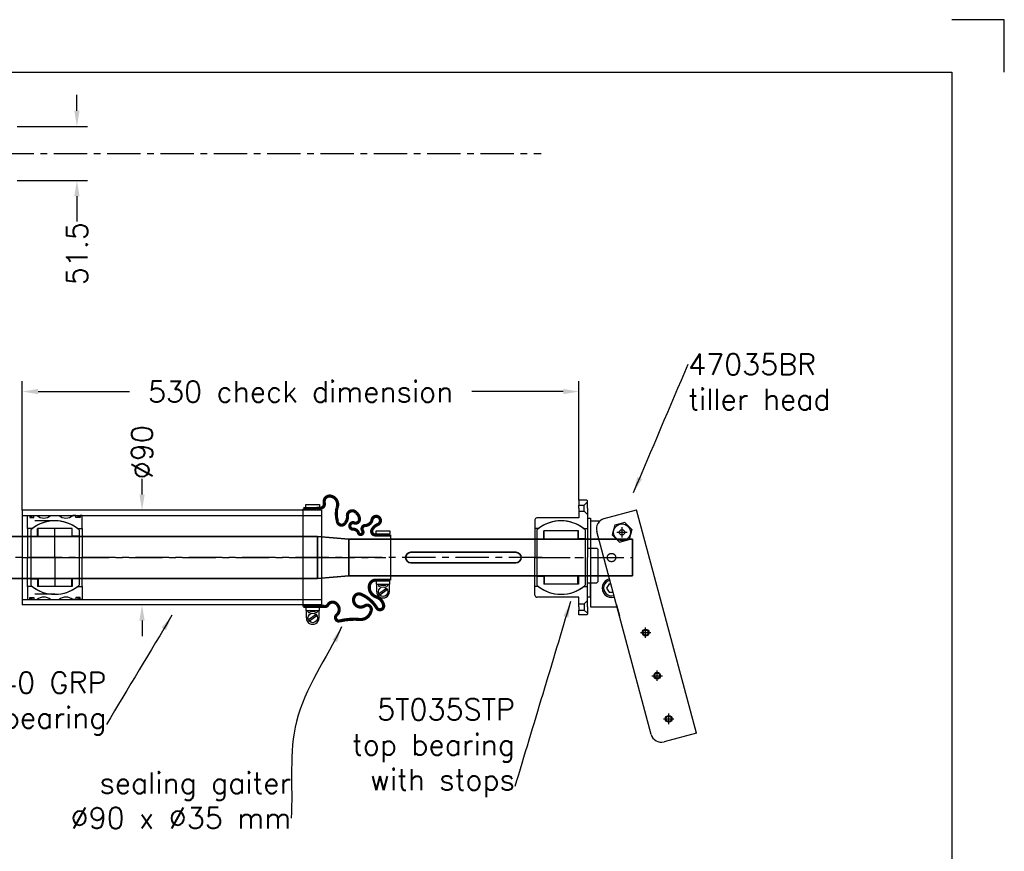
# Model space of a CAD drawing. Header units: millimetres. Extents: x 4693 to 7443, y -20 to 1980.
# Tile 4 of 4: x 6506 to 7443, y 1188 to 1980. Entities that reach past the tile are written whole.
import ezdxf

# ---------------------------------------------------------------- set-up
doc = ezdxf.new("R2010")
doc.units = ezdxf.units.MM
doc.header["$MEASUREMENT"] = 0
doc.header["$PDMODE"] = 34
doc.header["$PDSIZE"] = 5
doc.linetypes.add('CENTER', pattern=[50.8, 31.75, -6.35, 6.35, -6.35])
doc.linetypes.add('HIDDEN', pattern=[9.525, 6.35, -3.175])
doc.layers.get('0').update_dxf_attribs({"linetype": 'CONTINUOUS'})
doc.layers.get('DEFPOINTS').update_dxf_attribs({"linetype": 'CONTINUOUS'})
for name, color, linetype in [('Bearings', 1, 'CONTINUOUS'), ('Blade', 1, 'CONTINUOUS'), ('CENTER', 8, 'CENTER'), ('RAMME', 7, 'CONTINUOUS')]:
    doc.layers.add(name, color=color, linetype=linetype)
doc.layers.add('DIMS', color=7, linetype='CONTINUOUS', lineweight=15)
doc.layers.add('STOCK', color=5, linetype='CONTINUOUS', lineweight=35)
doc.styles.add('ROMANS', font='romans')
doc.dimstyles.new('Text 20', dxfattribs={"dimtxt": 20, "dimasz": 15, "dimexe": 10, "dimexo": 0, "dimgap": 0, "dimtad": 0, "dimdsep": 46, "dimtxsty": 'ROMANS', "dimcen": 10, "dimazin": 2, "dimtfac": 0.65, "dimtofl": 0, "dimtmove": 0, "dimatfit": 0, "dimfxl": 1, "dimtolj": 1, "dimarcsym": 0})

# ---------------------------------------------------------------- blocks, each defined once
blk = doc.blocks.new('RUD31R')
at = {"layer": 'CENTER'}
blk.add_line((500, 0), (-900, 0), dxfattribs=at)
blk = doc.blocks.new('Insert 080x70')
for p, q in [((-27.5, 26), (-40, 26)), ((-40, 26), (-40, 24)), ((-40, 24), (-38, 24)), ((-38, 20), (-40, 20)), ((-40, 20), (-40, 16.98)), ((-38, 24), (-38, 20)), ((-27.5, 21.65), (-27.5, 26)), ((-27.5, 26), (0, 26)), ((27.5, 26), (0, 26)), ((27.5, 21.65), (27.5, 26)), ((27.5, 26), (40, 26)), ((40, 24), (38, 24)), ((38, 24), (38, 20)), ((38, 20), (40, 20)), ((40, 26), (40, 24)), ((40, 20), (40, 16.98)), ((-40, -4.02), (-40, 4.02)), ((40, -4.02), (40, 4.02)), ((-40, -20), (-40, -16.98)), ((40, -20), (40, -16.98)), ((-38, -20), (-40, -20)), ((-40, -26), (-40, -24)), ((-40, -24), (-38, -24)), ((-27.5, -26), (-40, -26)), ((-38, -24), (-38, -20)), ((-27.5, -21.65), (-27.5, -26)), ((-27.5, -26), (0, -26)), ((27.5, -26), (0, -26)), ((27.5, -21.65), (27.5, -26)), ((27.5, -26), (40, -26)), ((38, -24), (38, -20)), ((38, -20), (40, -20)), ((40, -24), (38, -24)), ((40, -26), (40, -24))]:
    blk.add_line(p, q)
at = {"linetype": 'HIDDEN', "ltscale": 3}
for p, q in [((-35.02, 0), (-35.02, -26)), ((35.02, 0), (35.02, -26))]:
    blk.add_line(p, q, dxfattribs=at)
at = {"const_width": 1.2}
for points in [[(-39.93, 22.47, 1), (-38.63, 22.47, 1)], [(39.93, 22.47, -1), (38.63, 22.47, -1)], [(-39.85, -22.52, 1), (-38.55, -22.52, 1)], [(39.85, -22.52, -1), (38.55, -22.52, -1)]]:
    blk.add_lwpolyline(points, format="xyb", close=True, dxfattribs=at)
for centre, radius, start, end in [((0, 0), 35, 141.78679, 218.21321), ((0, 0), 35, 321.78679, 38.21321), ((-47.61, 10.5), 10, 319.59112, 40.40888), ((47.61, 10.5), 10, 139.59112, 220.40888), ((-47.61, -10.5), 10, 319.59112, 40.40888), ((47.61, -10.5), 10, 139.59112, 220.40888)]:
    blk.add_arc(centre, radius, start, end)
at = {"layer": 'CENTER'}
for p, q in [((0, 0), (0, 26)), ((0, 0), (-27.03, 0)), ((0, -26), (0, 0)), ((0, 0), (27.03, 0))]:
    blk.add_line(p, q, dxfattribs=at)
blk = doc.blocks.new('Ball-070-040')
for p, q in [((-26.38, 23), (26.38, 23)), ((-20.25, 23), (-20.25, 16.5)), ((20.25, 23), (20.25, 16.5)), ((-27.5, 16.5), (-27.5, -16.5)), ((-20.25, 16.5), (-27.5, 16.5)), ((-27.5, 16), (-20, 16)), ((-20, 16), (-20, -16)), ((20, 16), (20, -16)), ((27.5, 16), (20, 16)), ((20.25, 16.5), (27.5, 16.5)), ((27.5, 16.5), (27.5, -16.5)), ((-20, -16), (-27.5, -16)), ((-20.25, -16.5), (-27.5, -16.5)), ((-20.25, -23), (-20.25, -16.5)), ((20, -16), (27.5, -16)), ((20.25, -16.5), (27.5, -16.5)), ((20.25, -23), (20.25, -16.5)), ((-26.38, -23), (26.38, -23))]:
    blk.add_line(p, q)
for start, end in [(138.91767, 221.08233), (318.91767, 41.08233)]:
    blk.add_arc((0, 0), 35, start, end)
at = {"layer": 'CENTER'}
for p, q in [((0, -23), (0, 23)), ((0, 0), (-13.28, 0)), ((0, 0), (13.28, 0))]:
    blk.add_line(p, q, dxfattribs=at)
blk = doc.blocks.new('GA090040-SV')
for p, q in [((-25.5, 52), (-25.5, 65)), ((-25.5, 65), (-23, 65)), ((-21.5, 65.5), (21.5, 65.5)), ((25.5, 65), (23, 65)), ((25.5, 52), (25.5, 65)), ((32.5, 64.5), (25.5, 64.5)), ((25.5, 63), (26.44, 63)), ((29.34, 61.7), (34.43, 54.44)), ((30.57, 62.56), (35.66, 55.3)), ((-23, 52), (-25.5, 52)), ((23, 52), (25.5, 52)), ((25.5, 54), (26.44, 54)), ((32.5, 52.5), (25.5, 52.5)), ((-50.5, -15), (-50.5, -2)), ((-50.5, -2), (-48, -2)), ((50.5, -2), (48, -2)), ((50.5, -15), (50.5, -2)), ((57.5, -2.5), (50.5, -2.5)), ((50.5, -4), (51.44, -4)), ((54.34, -5.3), (59.43, -12.56)), ((55.57, -4.44), (60.66, -11.7)), ((-48, -15), (-50.5, -15)), ((46.5, -17.5), (-46.5, -17.5)), ((48, -15), (50.5, -15)), ((50.5, -13), (51.44, -13)), ((57.5, -14.5), (50.5, -14.5))]:
    blk.add_line(p, q)
at = {"const_width": 3, "flags": 128}
for points in [[(-21.5, 65.5), (-21.5, 51, -0.56619), (-26.5, 48, -0.173214), (-31.5, 53.5, 1.667268), (-36, 48, -0.349852), (-30.5, 41.5, 0.598056), (-25.5, 39, -1.163294), (-23.5, 35, 0.335337), (-27, 30, -1.224957), (-33, 31, 0.531721), (-36.5, 36, 0.226938), (-42.5, 33, 0.730034), (-40, 24.5, -0.219784), (-33, 22.5, -0.749263), (-34.5, 15, -0.120114), (-47, 14.5, 0.500401), (-58.5, 8.5, 0.538118), (-52, 2.5, -0.564179), (-47, -2.5, 0.223265), (-46.5, -5), (-46.5, -17.5)], [(21.5, 65.5), (21.5, 51.5, 0.36205), (26.5, 45.5, 0.373567), (37.5, 52, -0.271332), (45.5, 59, -0.835937), (48, 52.5, 0.15691), (35, 37.5, 0.405212), (37.5, 31, 0.760159), (46, 41, -0.75249), (51, 47, -0.352045), (59, 37, 0.086871), (60.5, 16.5, -0.704922), (54.5, 14.5, 0.450364), (44.5, 14.5, 0.542617), (45, 6, -0.335934), (46.5, 2.5), (46.5, -17.5)]]:
    blk.add_lwpolyline(points, format="xyb", dxfattribs=at)
for centre in [(32.5, 58.5), (57.5, -8.5)]:
    blk.add_circle(centre, 4.5)
for centre, radius, start, end in [((26.44, 62), 1, 330, 90), ((32.5, 58.5), 6, 150, 210), ((32.5, 58.5), 6, 270, 90), ((26.44, 55), 1, 270, 30), ((51.44, -5), 1, 330, 90), ((57.5, -8.5), 6, 150, 210), ((57.5, -8.5), 6, 270, 90), ((51.44, -12), 1, 270, 30)]:
    blk.add_arc(centre, radius, start, end)
at = {"layer": 'CENTER'}
blk.add_line((0, 0), (0, 61), dxfattribs=at)
blk = doc.blocks.new('*D21')
at = {"layer": 'DEFPOINTS', "color": 0, "transparency": 16777216}
for p in [(6503, 1878.36), (6560, 1878.36), (6503, 1826.87)]:
    blk.add_point(p, dxfattribs=at)
at = {"layer": 'DIMS', "color": 0, "lineweight": -2, "transparency": 16777216}
for p, q in [((6560, 1893.36), (6560, 1908.36)), ((6503, 1878.36), (6570, 1878.36)), ((6503, 1826.87), (6570, 1826.87)), ((6560, 1811.87), (6560, 1787.82))]:
    blk.add_line(p, q, dxfattribs=at)
at = {"layer": 'DIMS', "color": 0, "transparency": 16777216}
for points in [[(6557.5, 1893.36), (6562.5, 1893.36), (6560, 1878.36)], [(6557.5, 1811.87), (6562.5, 1811.87), (6560, 1826.87)]]:
    blk.add_solid(points, dxfattribs=at)
at = {"layer": 'DIMS', "color": 0, "transparency": 16777216, "insert": (6560, 1757.35), "char_height": 20, "attachment_point": 5, "rotation": 90, "style": 'ROMANS'}
blk.add_mtext('\\A1;51.5', dxfattribs=at)
blk = doc.blocks.new('47040BR-SV')
for p, q in [((167.17, 60.89), (-45.34, 3.95)), ((167.17, 60.89), (175.45, 29.98)), ((168.38, 17.74), (-24.81, -34.03)), ((-37.06, -26.96), (-45.34, 3.95)), ((-26.54, -0.52), (-33.48, -7.46)), ((-33.48, -7.46), (-30.94, -16.94)), ((-26.54, -0.52), (-17.06, -3.06)), ((-14.52, -12.54), (-17.06, -3.06)), ((-30.94, -16.94), (-21.46, -19.48)), ((-21.46, -19.48), (-14.52, -12.54)), ((33, -22.31), (33, -18.54)), ((45, -15.32), (55.5, -12.51)), ((47, -40), (47, -14.79)), ((25, -22.31), (25, -20.64)), ((25, -22.31), (29, -24.62)), ((29, -24.62), (33, -22.31)), ((-35, -40), (-35, -30.86)), ((-35, -40), (47, -40))]:
    blk.add_line(p, q)
for centre, radius in [((153.54, 34.47), 3.25), ((112.49, 23.47), 3.25), ((71.44, 12.47), 3.25), ((-24, -10), 8)]:
    blk.add_circle(centre, radius)
for centre, radius, start, end in [((165.79, 27.4), 10, 284.99999, 15.00062), ((29, -20), 9, 192.6018, 17.39838), ((29, -20), 7.5, 192.12103, 17.87915), ((-27.4, -24.37), 10, 194.99776, 285.00014)]:
    blk.add_arc(centre, radius, start, end)
for p in [(153.54, 34.47), (112.49, 23.47), (71.44, 12.47), (-24, -10)]:
    blk.add_point(p)
at = {"layer": 'CENTER'}
blk.add_line((0, -40), (0, 0), dxfattribs=at)
blk.add_circle((0, -20), 4, dxfattribs=at)
blk = doc.blocks.new('*D39')
at = {"layer": 'DEFPOINTS', "color": 0, "transparency": 16777216}
for p in [(7038, 1626), (7038, 1522.5), (6508, 1513)]:
    blk.add_point(p, dxfattribs=at)
at = {"layer": 'DIMS', "color": 0, "lineweight": -2, "transparency": 16777216}
for p, q in [((6508, 1513), (6508, 1636)), ((7038, 1522.5), (7038, 1636)), ((6523, 1626), (6610.14, 1626)), ((7023, 1626), (6935.86, 1626))]:
    blk.add_line(p, q, dxfattribs=at)
at = {"layer": 'DIMS', "color": 0, "transparency": 16777216}
for points in [[(6523, 1628.5), (6523, 1623.5), (6508, 1626)], [(7023, 1628.5), (7023, 1623.5), (7038, 1626)]]:
    blk.add_solid(points, dxfattribs=at)
at = {"layer": 'DIMS', "color": 0, "transparency": 16777216, "insert": (6773, 1626), "char_height": 20, "attachment_point": 5, "style": 'ROMANS'}
blk.add_mtext('\\A1;530 check dimension', dxfattribs=at)
blk = doc.blocks.new('5T035STP-HOUSE')
for p, q in [((-8, 35), (-9, 34)), ((-9, 25), (-9, 34)), ((-8, 35), (23, 35)), ((24, 34), (23, 35)), ((24, 25), (24, 34)), ((-54, 25), (-54.5, 24.5)), ((-54.5, 24.5), (-54.5, 17)), ((-53, 25), (-54, 25)), ((-47, 25), (-53, 25)), ((-53, 25), (-50, 22)), ((-50, 17), (-50, 22)), ((-44, 22), (-50, 22)), ((-47, 25), (-41, 25)), ((-41, 25), (-44, 22)), ((-44, 17), (-44, 22)), ((-41, 25), (0, 25)), ((-37.5, 25), (-37.5, 28)), ((-37.5, 28), (-9, 28)), ((-27.5, 21.65), (-27.5, 25)), ((41, 25), (0, 25)), ((37.5, 28), (24, 28)), ((27.5, 21.65), (27.5, 25)), ((37.5, 25), (37.5, 28)), ((41, 25), (44, 22)), ((47, 25), (41, 25)), ((44, 22), (50, 22)), ((44, 17), (44, 22)), ((47, 25), (53, 25)), ((53, 25), (50, 22)), ((50, 17), (50, 22)), ((53, 25), (54, 25)), ((54, 25), (54.5, 24.5)), ((54.5, 24.5), (54.5, 17)), ((-54.5, 17), (-50, 17)), ((-47, 17), (-50, 17)), ((-47, 17), (-44, 17)), ((-44, 17), (-37.75, 17)), ((-37.75, 17), (-37.75, -23)), ((37.75, 17), (37.75, -23)), ((44, 17), (37.75, 17)), ((47, 17), (44, 17)), ((47, 17), (50, 17)), ((54.5, 17), (50, 17)), ((-35.75, -25), (-27.5, -25)), ((-27.5, -21.65), (-27.5, -25)), ((-27.5, -25), (0, -25)), ((27.5, -25), (0, -25)), ((27.5, -21.65), (27.5, -25)), ((35.75, -25), (27.5, -25))]:
    blk.add_line(p, q)
for centre, radius, start, end in [((0, 0), 35, 141.78679, 218.21321), ((0, 0), 35, 321.78679, 38.21321), ((-35.75, -23), 2, 180, 270), ((35.75, -23), 2, 270, 0)]:
    blk.add_arc(centre, radius, start, end)
at = {"layer": 'CENTER'}
blk.add_line((0, -25), (0, 25), dxfattribs=at)
blk = doc.blocks.new('BALL035070')
for p, q in [((-26.38, 23), (26.38, 23)), ((-17.75, 23), (-17.75, 16.5)), ((17.75, 23), (17.75, 16.5)), ((-25.5, 16.5), (-25.5, -16.5)), ((-17.75, 16.5), (-25.5, 16.5)), ((-25.5, 16), (-17.5, 16)), ((-17.5, 16), (-17.5, -16)), ((17.5, 16), (17.5, -16)), ((25.5, 16), (17.5, 16)), ((17.75, 16.5), (25.5, 16.5)), ((25.5, 16.5), (25.5, -16.5)), ((-17.5, -16), (-25.5, -16)), ((-17.75, -16.5), (-25.5, -16.5)), ((-17.75, -23), (-17.75, -16.5)), ((17.5, -16), (25.5, -16)), ((17.75, -16.5), (25.5, -16.5)), ((17.75, -23), (17.75, -16.5)), ((-26.38, -23), (26.38, -23))]:
    blk.add_line(p, q)
for start, end in [(138.91767, 221.08233), (318.91767, 41.08233)]:
    blk.add_arc((0, 0), 35, start, end)
at = {"layer": 'CENTER'}
blk.add_line((0, -23), (0, 23), dxfattribs=at)
blk = doc.blocks.new('5T035STP-SV')
for name in ['5T035STP-HOUSE', 'BALL035070']:
    blk.add_blockref(name, (0, -17))
blk = doc.blocks.new('*D28')
at = {"layer": 'DEFPOINTS', "color": 0, "transparency": 16777216}
for p in [(6622, 1513), (6650.5, 1513), (6650.5, 1423)]:
    blk.add_point(p, dxfattribs=at)
at = {"layer": 'DIMS', "color": 0, "lineweight": -2, "transparency": 16777216}
for p, q in [((6622, 1528), (6622, 1543)), ((6650.5, 1513), (6612, 1513)), ((6650.5, 1423), (6612, 1423)), ((6622, 1408), (6622, 1393))]:
    blk.add_line(p, q, dxfattribs=at)
at = {"layer": 'DIMS', "color": 0, "transparency": 16777216}
for points in [[(6619.5, 1528), (6624.5, 1528), (6622, 1513)], [(6619.5, 1408), (6624.5, 1408), (6622, 1423)]]:
    blk.add_solid(points, dxfattribs=at)
at = {"layer": 'DIMS', "color": 0, "transparency": 16777216, "insert": (6622, 1568.24), "char_height": 20, "attachment_point": 5, "rotation": 90, "style": 'ROMANS'}
blk.add_mtext('\\A1;%%C90', dxfattribs=at)

msp = doc.modelspace()

# ---------------------------------------------------------------- linework, layer by layer
at = {"layer": 'Bearings'}
for p, q in [((6793, 1513), (6508, 1513)), ((6508, 1513), (6508, 1423)), ((6793, 1513), (6793, 1423)), ((6508, 1508), (6793, 1508)), ((6508, 1428), (6793, 1428)), ((6793, 1423), (6508, 1423))]:
    msp.add_line(p, q, dxfattribs=at)
at = {"layer": 'CENTER'}
for p, q in [((5013.973, 1852.616), (7002, 1852.616)), ((6508, 1468), (6793, 1468))]:
    msp.add_line(p, q, dxfattribs=at)
at = {"layer": 'RAMME'}
for p, q in [((7443, 1980), (7393, 1980)), ((7443, 1930), (7443, 1980)), ((4743, 1930), (7393, 1930)), ((7393, 1930), (7393, 30)), ((7393, 1930), (7393, 1930))]:
    msp.add_line(p, q, dxfattribs=at)
at = {"layer": 'STOCK'}
for p, q in [((6789, 1488), (6453, 1488)), ((6789, 1468), (6789, 1488)), ((6819, 1485.5), (6789, 1488)), ((7089, 1485.5), (6819, 1485.5)), ((6819, 1468), (6819, 1485.5)), ((7089, 1468), (7089, 1485.5)), ((6978, 1473), (6878, 1473)), ((6789, 1468), (6789, 1448)), ((6819, 1468), (6819, 1450.5)), ((6978, 1463), (6878, 1463)), ((7089, 1468), (7089, 1450.5)), ((6789, 1448), (6453, 1448)), ((6819, 1450.5), (6789, 1448)), ((7089, 1450.5), (6819, 1450.5))]:
    msp.add_line(p, q, dxfattribs=at)
for centre, start, end in [((6878, 1468), 90, 270), ((6978, 1468), 270, 90)]:
    msp.add_arc(centre, 5, start, end, dxfattribs=at)

# ---------------------------------------------------------------- block references
at = {"layer": 'Bearings', "rotation": 270}
for name, p in [('GA090040-SV', (6793, 1468)), ('5T035STP-SV', (7038, 1468)), ('47040BR-SV', (7089, 1468)), ('Insert 080x70', (6539, 1468)), ('Ball-070-040', (6539, 1468))]:
    msp.add_blockref(name, p, dxfattribs=at)
at = {"layer": 'Blade'}
msp.add_blockref('RUD31R', (6503, 1468), dxfattribs=at)

# ---------------------------------------------------------------- texts
at = {"layer": 'DIMS', "char_height": 20, "style": 'ROMANS'}
for s, insert, attachment_point in [('\\A1;47035BR\\Ptiller head', (7142, 1662), 1), ('\\A1;6T040 GRP\\Pbearing', (6588, 1299), 9), ('\\A1;5T035STP\\Ptop bearing\\Pwith stops', (6977, 1240), 9), ('\\A1;sealing gaiter\\P%%C90 x %%C35 mm', (6764, 1210), 9)]:
    msp.add_mtext(s, dxfattribs=dict(at, insert=insert, attachment_point=attachment_point))

# ---------------------------------------------------------------- dimensions: what is measured, and where the dimension line sits
at = {"layer": 'DIMS'}
dim = msp.add_linear_dim(base=(6560, 1878.36), p1=(6503, 1826.872), p2=(6503, 1878.36), angle=90, dimstyle='Text 20', override={"dimdec": 1}, dxfattribs=at)
dim.commit()
dim.dimension.update_dxf_attribs({"geometry": '*D21', "text_midpoint": (6560, 1757.348), "dimtype": 128})
dim = msp.add_linear_dim(base=(7038, 1626), p1=(6508, 1513), p2=(7038, 1522.5), text='<> check dimension', dimstyle='Text 20', dxfattribs=at)
dim.commit()
dim.dimension.update_dxf_attribs({"geometry": '*D39', "text_midpoint": (6773, 1626)})
dim = msp.add_linear_dim(base=(6622, 1513), p1=(6650.5, 1423), p2=(6650.5, 1513), angle=90, text='%%C<>', dimstyle='Text 20', dxfattribs=at)
dim.commit()
dim.dimension.update_dxf_attribs({"geometry": '*D28', "text_midpoint": (6622, 1568.238), "dimtype": 128})

# ---------------------------------------------------------------- leaders
at = {"layer": 'DIMS', "path_type": 1, "annotation_type": 0, "has_hookline": 1}
for points, hookline_direction, text_width in [([(7090, 1530), (7142, 1652)], 0, 149.524), ([(7030, 1426), (6977, 1250)], 1, 171.429), ([(6650.5, 1413), (6588, 1309)], 1, 164.762), ([(6812, 1402), (6769, 1312), (6764, 1220)], 1, 239.048)]:
    msp.add_leader(points, dimstyle='Text 20', override={"dimgap": 0, "dimtad": 0}, dxfattribs=dict(at, hookline_direction=hookline_direction, text_width=text_width))

doc.saveas('drawing.dxf')
